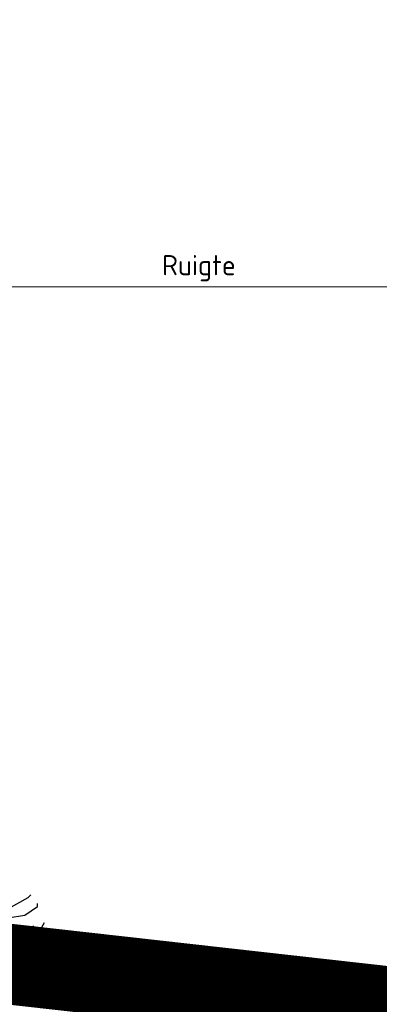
# Model space of a CAD drawing. Header units: metres. Extents: x 173015 to 189682, y 346605 to 348504.
# Tile 98 of 212: x 188919.6 to 188924.06, y 348003.37 to 348015.58. Entities that reach past the tile are written whole.
import ezdxf

# ---------------------------------------------------------------- set-up
doc = ezdxf.new("R2010")
doc.units = ezdxf.units.M
doc.header["$PDMODE"] = 35
doc.header["$PDSIZE"] = 0.075
for name, color, linetype, lineweight in [('B-ME-GR-BOOM-SD', 252, 'Continuous', 25), ('X-XX-AL-DETAIL1-M-B', 252, 'Continuous', 18), ('X-XX-AL-HULPGEOMETRIE-G', 50, 'Continuous', 25)]:
    doc.layers.add(name, color=color, linetype=linetype, lineweight=lineweight)
doc.styles.add('NLCS-ISO-M100-T25', font='NLCS-ISO.ttf', dxfattribs={"height": 0.25})
doc.dimstyles.new('NLCS-M100-T25-PIJL_L3_H2', dxfattribs={"dimscale": 0.1, "dimtxt": 2.5, "dimasz": 2.5, "dimexe": 2, "dimexo": 2, "dimgap": 0.7, "dimtad": 1, "dimdec": 3, "dimzin": 0, "dimdsep": 46, "dimtxsty": 'NLCS-ISO-M100-T25', "dimcen": 0, "dimdle": 2, "dimclrd": 256, "dimclre": 256, "dimclrt": 256, "dimazin": 0, "dimtfac": 1, "dimtdec": 3, "dimtofl": 0, "dimtmove": 0, "dimatfit": 3, "dimfxl": 2, "dimfxlon": 1, "dimtfillclr": 256, "dimtolj": 1, "dimtzin": 0, "dimlwd": -1, "dimlwe": -1, "dimarcsym": 0})

# ---------------------------------------------------------------- blocks, each defined once
blk = doc.blocks.new('*D80')
at = {"layer": 'Defpoints', "color": 0, "transparency": 16777216}
for p in [(188915.101, 348012.269), (188915.101, 347996.258), (188928.541, 347996.258)]:
    blk.add_point(p, dxfattribs=at)
at = {"layer": 'X-XX-AL-DETAIL1-M-B', "transparency": 16777216}
for p, q in [((188915.101, 348012.069), (188915.101, 348012.469)), ((188928.541, 348012.069), (188928.541, 348012.469)), ((188928.291, 348012.269), (188915.351, 348012.269))]:
    blk.add_line(p, q, dxfattribs=at)
for points in [[(188915.351, 348012.311), (188915.351, 348012.227), (188915.101, 348012.269)], [(188928.291, 348012.311), (188928.291, 348012.227), (188928.541, 348012.269)]]:
    blk.add_solid(points, dxfattribs=at)
at = {"layer": 'X-XX-AL-DETAIL1-M-B', "transparency": 16777216, "insert": (188921.821, 348012.501), "char_height": 0.25, "attachment_point": 5, "style": 'NLCS-ISO-M100-T25'}
blk.add_mtext('\\A1;Ruigte', dxfattribs=at)
blk = doc.blocks.new('SGR-BOOM_S02_D_ZIJ-D')
at = {"flags": 128}
for points in [[(4.027, 3.977), (4.095, 4.002), (4.414, 4.002), (4.658, 4.137), (4.692, 4.17)], [(4.406, 3.884), (4.616, 3.918), (4.776, 4.027), (4.776, 4.061)], [(4.969, 3.683), (4.784, 3.733), (4.658, 3.683), (4.422, 3.729), (4.33, 3.731), (4.179, 3.731), (3.91, 3.851), (3.834, 3.792)], [(4.809, 3.733), (4.86, 3.826)], [(4.095, 3.767), (4.086, 3.708), (4.254, 3.472), (4.431, 3.405), (4.565, 3.405), (4.708, 3.346), (4.792, 3.346), (4.801, 3.355)], [(4.725, 3.783), (4.565, 3.691)], [(4.624, 3.716), (4.633, 3.683)], [(4.565, 3.405), (4.683, 3.498), (4.683, 3.514)]]:
    blk.add_lwpolyline(points, dxfattribs=at)

msp = doc.modelspace()

# ---------------------------------------------------------------- linework, layer by layer
at = {"layer": 'X-XX-AL-HULPGEOMETRIE-G', "const_width": 1}
msp.add_lwpolyline([(188877.2654, 347994.9633), (188999.1896, 348014.9926), (188998.9696, 347994.9633), (188876.8771, 348008.643)], dxfattribs=at)

# ---------------------------------------------------------------- block references
at = {"layer": 'B-ME-GR-BOOM-SD'}
msp.add_blockref('SGR-BOOM_S02_D_ZIJ-D', (188915.0426, 348000.5605), dxfattribs=at)

# ---------------------------------------------------------------- dimensions: what is measured, and where the dimension line sits
at = {"layer": 'X-XX-AL-DETAIL1-M-B'}
dim = msp.add_linear_dim(base=(188915.1015, 348012.2689), p1=(188928.5415, 347996.2578), p2=(188915.1015, 347996.2578), text='Ruigte', dimstyle='NLCS-M100-T25-PIJL_L3_H2', dxfattribs=at)
dim.commit()
dim.dimension.update_dxf_attribs({"geometry": '*D80', "text_midpoint": (188921.8215, 348012.2689), "dimtype": 160})

doc.saveas('drawing.dxf')
